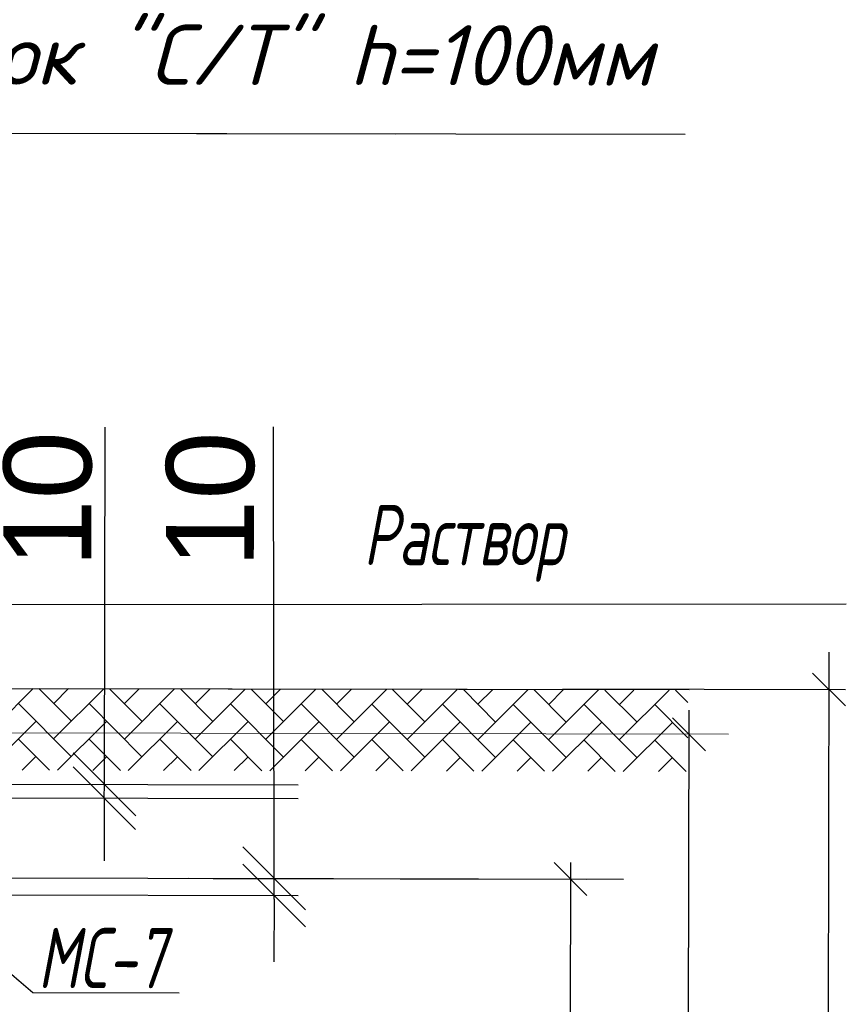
# Model space of a CAD drawing. Extents: x 0 to 361260, y 0 to 4201817.
# Tile 248 of 256: x 360079 to 360113, y 4201063 to 4201104. Entities that reach past the tile are written whole.
import ezdxf

# ---------------------------------------------------------------- set-up
doc = ezdxf.new("R2010")
doc.units = 0
doc.header["$LTSCALE"] = 0.5
doc.header["$MEASUREMENT"] = 0
doc.layers.add("navro'z", color=7, linetype='Continuous')
doc.layers.add('Д25', color=4, linetype='Continuous')
doc.styles.add('Nurbek', font='isocpeui.ttf')
doc.styles.add('style1', font='arial.ttf', dxfattribs={"height": 2.5})
pattern_1 = [(44.89306, (347675.3051, 4199382.6042), (0.002740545, 1.46831945), [3.11478134, -1.03826045]), (134.89306, (347676.0407, 4199383.337), (0.002740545, 1.46831945), [3.11478134, -1.03826045])]

# ---------------------------------------------------------------- blocks, each defined once
blk = doc.blocks.new('_Oblique')
at = {"color": 0, "linetype": 'ByBlock', "lineweight": -2}
blk.add_line((-0.5, -0.5), (0.5, 0.5), dxfattribs=at)

msp = doc.modelspace()

# ---------------------------------------------------------------- hatches: boundary and pattern name
at = {"layer": "navro'z", "transparency": 33554687}
h = msp.add_hatch(dxfattribs=at)
h.set_pattern_fill('AR-HBONE', color=0, scale=0.010219, angle=-0.1069, style=0)
h.set_pattern_definition(pattern_1)
h.paths.add_polyline_path([(360106.271, 4201076.476), (360069.936, 4201076.568), (360069.929, 4201073.17), (360106.265, 4201073.102)])
h = msp.add_hatch(dxfattribs=at)
h.set_pattern_fill('AR-HBONE', color=0, scale=0.010219, angle=-0.1069, style=0)
h.set_pattern_definition(pattern_1)
h.paths.add_polyline_path([(360106.271, 4201076.476), (360069.936, 4201076.568), (360069.929, 4201073.17), (360106.265, 4201073.102)])

# ---------------------------------------------------------------- linework, layer by layer
at = {"layer": "navro'z", "color": 0, "transparency": 33554687}
for p, q in [((360071.334, 4201099.618), (360094.118, 4201099.575)), ((360071.334, 4201099.618), (360106.162, 4201099.553)), ((360112.026, 4201018.894), (360112.137, 4201078.05)), ((360101.075, 4201076.527), (360112.815, 4201076.505)), ((360106.216, 4201018.905), (360106.322, 4201075.648)), ((360101.395, 4201069.321), (360101.301, 4201018.914)), ((360085.533, 4201068.669), (360103.598, 4201068.636)), ((360086.555, 4201068.667), (360102.075, 4201068.638)), ((360074.127, 4201068.08), (360079.067, 4201063.932)), ((360079.067, 4201063.932), (360085.141, 4201063.919)), ((360079.067, 4201063.932), (360085.141, 4201063.919))]:
    msp.add_line(p, q, dxfattribs=at)
at = {"layer": "navro'z", "color": 0, "lineweight": 25, "transparency": 33554687}
for p, q in [((360082.039, 4201072.57, 119.865), (360082.067, 4201087.391, 119.865)), ((360089.09, 4201068.379, 119.865), (360089.063, 4201087.403, 119.865)), ((360075.949, 4201080.026), (360112.853, 4201080.056)), ((360072.327, 4201072.588, 119.865), (360090.092, 4201072.555, 119.865)), ((360082.038, 4201071.994, 119.865), (360082.039, 4201072.57, 119.865)), ((360072.343, 4201072.012, 119.865), (360090.091, 4201071.979, 119.865)), ((360082.038, 4201071.994, 119.865), (360082.033, 4201069.387, 119.865)), ((360072.319, 4201068.694), (360090.085, 4201068.661)), ((360072.335, 4201067.987, 119.865), (360090.083, 4201067.954, 119.865)), ((360089.089, 4201067.804, 119.865), (360089.09, 4201068.379, 119.865)), ((360089.089, 4201067.804, 119.865), (360089.084, 4201065.197, 119.865))]:
    msp.add_line(p, q, dxfattribs=at)
at = {"layer": "navro'z", "color": 7, "transparency": 33554687}
for p, q in [((360068.596, 4201076.57, 119.865), (360106.323, 4201076.5, 119.865)), ((360069.936, 4201076.568, 119.865), (360097.102, 4201076.517, 119.865))]:
    msp.add_line(p, q, dxfattribs=at)
at = {"layer": "navro'z", "color": 0, "lineweight": 20, "transparency": 33554687}
msp.add_line((360071.352, 4201074.714), (360107.958, 4201074.646), dxfattribs=at)

# ---------------------------------------------------------------- block references
at = {"layer": "navro'z", "color": 1, "transparency": 33554687, "xscale": 1.362546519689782, "yscale": 1.362546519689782, "zscale": 1.362546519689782, "rotation": 89.89306041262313}
for p in [(360112.134, 4201076.507), (360106.32, 4201074.649), (360101.394, 4201068.64)]:
    msp.add_blockref('_Oblique', p, dxfattribs=at)
at = {"layer": "navro'z", "color": 2, "lineweight": 25, "transparency": 33554687, "xscale": 2.60691298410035, "yscale": 2.60691298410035, "zscale": 2.60691298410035}
for p, rotation in [((360082.039, 4201072.57, 119.865), 269.8930604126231), ((360082.038, 4201071.994, 119.865), 89.89306041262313)]:
    msp.add_blockref('_Oblique', p, dxfattribs=dict(at, rotation=rotation))
at = {"layer": "navro'z", "color": 5, "lineweight": 25, "transparency": 33554687, "xscale": 2.60691298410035, "yscale": 2.60691298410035, "zscale": 2.60691298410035}
for p, rotation in [((360089.089, 4201068.663, 119.865), 269.8930604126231), ((360089.089, 4201067.956, 119.865), 89.89306041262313)]:
    msp.add_blockref('_Oblique', p, dxfattribs=dict(at, rotation=rotation))

# ---------------------------------------------------------------- texts
at = {"layer": "navro'z", "color": 1, "lineweight": 25, "transparency": 33554687, "char_height": 3.6497, "attachment_point": 5, "rotation": 89.8931, "style": 'style1'}
for insert in [(360079.699, 4201084.398, -35.959), (360086.452, 4201084.386, -35.959)]:
    msp.add_mtext('10', dxfattribs=dict(at, insert=insert))
at = {"layer": 'Д25', "color": 7, "lineweight": 25, "transparency": 33554687, "style": 'Nurbek'}
msp.add_text('Люк "С/Т" h=100мм', height=2.5, rotation=359.8931, dxfattribs=at).set_placement((360074.637, 4201101.626))
at = {"layer": 'Д25', "color": 7, "lineweight": 25, "transparency": 33554687, "style": 'Nurbek', "width": 0.7}
for s, p in [('Раствор', (360092.796, 4201081.668)), ('МС-7', (360079.277, 4201064.114))]:
    msp.add_text(s, height=2.5, rotation=359.8931, dxfattribs=at).set_placement(p)

doc.saveas('drawing.dxf')
